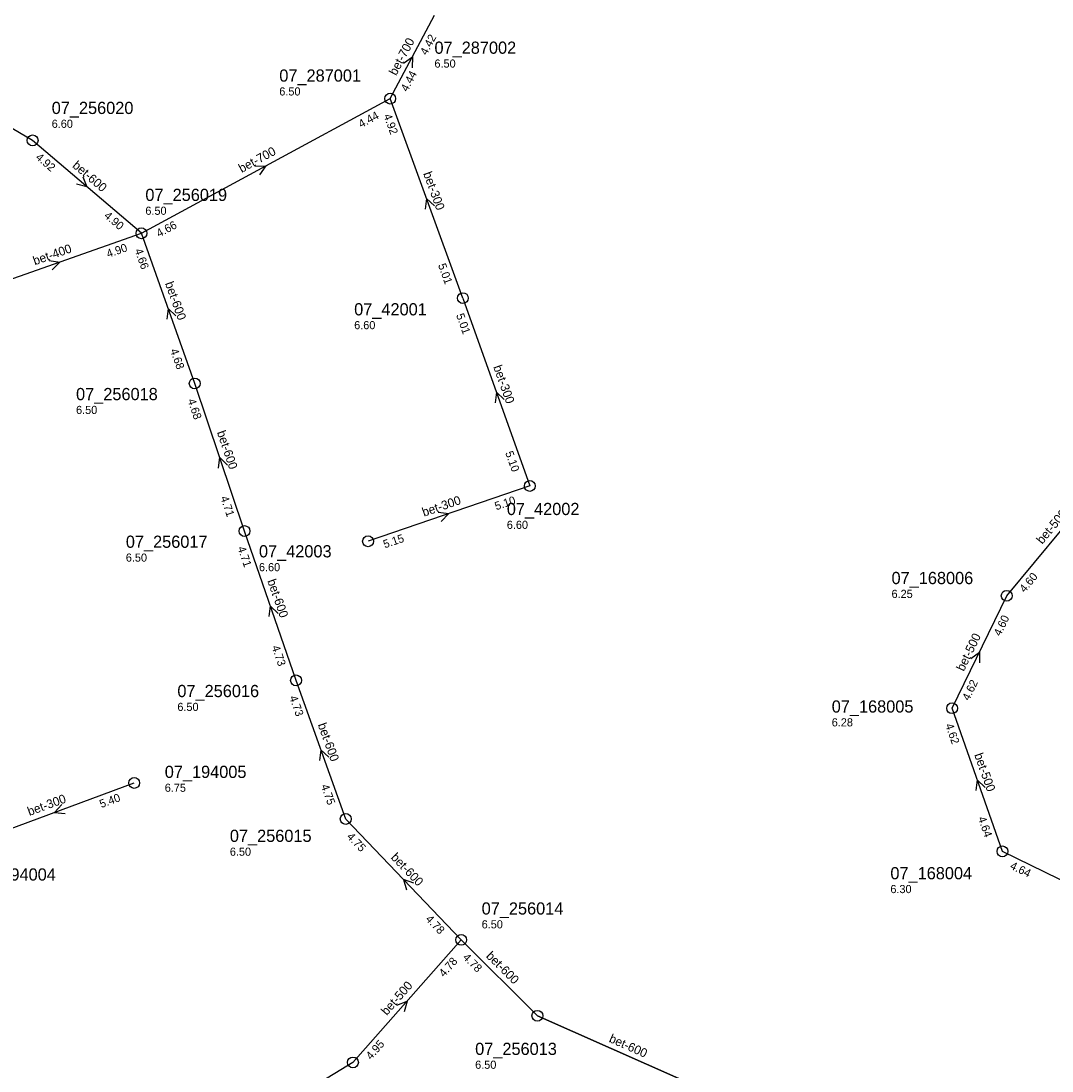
# Model space of a CAD drawing. Header units: metres. Extents: x 163992 to 165429, y 447924 to 449146.
# Tile 24 of 34: x 164928 to 165080, y 448266 to 448420. Entities that reach past the tile are written whole.
import ezdxf

# ---------------------------------------------------------------- set-up
doc = ezdxf.new("R2010")
doc.units = ezdxf.units.M

msp = doc.modelspace()

# ---------------------------------------------------------------- linework, layer by layer
at = {"layer": 'CON_BxH0x0mm', "linetype": 'Continuous'}
for points in [[(165004.539, 448273.811), (164993.31, 448284.998)], [(165031.501, 448261.841), (165004.539, 448273.811)]]:
    msp.add_lwpolyline(points, dxfattribs=at)
at = {"layer": 'CON_BxH300x300mm', "linetype": 'Continuous'}
for points in [[(164993.561, 448379.611), (164982.844, 448409.031)], [(164993.561, 448379.611), (165003.434, 448351.923)], [(165003.434, 448351.923), (164979.579, 448343.77)], [(164921.569, 448299.441), (164945.092, 448308.129)]]:
    msp.add_lwpolyline(points, dxfattribs=at)
at = {"layer": 'CON_BxH400x400mm', "linetype": 'Continuous'}
msp.add_lwpolyline([(164922.132, 448380.715), (164946.156, 448389.174)], dxfattribs=at)
at = {"layer": 'CON_BxH500x500mm', "linetype": 'Continuous'}
for points in [[(165073.752, 448335.732), (165090.105, 448355.375)], [(165065.7, 448319.154), (165073.752, 448335.732)], [(165073.129, 448298.038), (165065.7, 448319.154)], [(165096.109, 448286.841), (165073.129, 448298.038)], [(164977.349, 448266.933), (164993.31, 448284.998)], [(164977.349, 448266.933), (164955.106, 448253.367)]]:
    msp.add_lwpolyline(points, dxfattribs=at)
at = {"layer": 'CON_BxH600x600mm', "linetype": 'Continuous'}
for points in [[(164930.111, 448402.874), (164910.06, 448414.654)], [(164946.156, 448389.174), (164930.111, 448402.874)], [(164954.021, 448367.034), (164946.156, 448389.174)], [(164961.356, 448345.265), (164954.021, 448367.034)], [(164968.962, 448323.255), (164961.356, 448345.265)], [(164976.276, 448302.815), (164968.962, 448323.255)], [(164993.31, 448284.998), (164976.276, 448302.815)], [(164993.31, 448284.998), (165004.539, 448273.812), (165031.501, 448261.841)]]:
    msp.add_lwpolyline(points, dxfattribs=at)
at = {"layer": 'CON_BxH700x700mm', "linetype": 'Continuous'}
for points in [[(164982.844, 448409.031), (164989.368, 448421.34)], [(164946.156, 448389.174), (164982.844, 448409.031)]]:
    msp.add_lwpolyline(points, dxfattribs=at)
at = {"layer": 'NOD_inspectieput'}
for centre in [(164982.84, 448409.03), (164930.11, 448402.87), (164946.16, 448389.17), (164993.56, 448379.61), (164954.02, 448367.03), (165003.43, 448351.92), (164961.36, 448345.27), (164979.58, 448343.77), (165073.75, 448335.73), (164968.96, 448323.26), (165065.7, 448319.15), (164945.09, 448308.13), (164976.28, 448302.82), (165073.13, 448298.04), (164993.31, 448285), (165004.54, 448273.81), (164977.35, 448266.93)]:
    msp.add_circle(centre, 0.8, dxfattribs=at)
at = {"layer": 'PIJL'}
for points in [[(164984.8, 448414.25), (164986.11, 448415.19), (164986.07, 448413.58)], [(164962.89, 448399.05), (164964.5, 448399.1), (164963.58, 448397.78)], [(164937.51, 448397.51), (164938.13, 448396.02), (164936.57, 448396.41)], [(164989.37, 448393.21), (164988.2, 448394.32), (164988.02, 448392.72)], [(164932.55, 448385.15), (164934.14, 448384.94), (164933.02, 448383.79)], [(164951.25, 448376.99), (164950.09, 448378.1), (164949.89, 448376.51)], [(164999.66, 448364.65), (164998.5, 448365.77), (164998.3, 448364.17)], [(164958.83, 448355.01), (164957.69, 448356.15), (164957.47, 448354.55)], [(164989.91, 448348.06), (164991.51, 448347.85), (164990.38, 448346.7)], [(164966.31, 448333.13), (164965.16, 448334.26), (164964.95, 448332.66)], [(165068.45, 448326.46), (165069.73, 448327.44), (165069.74, 448325.83)], [(164973.78, 448311.92), (164972.62, 448313.04), (164972.43, 448311.44)], [(165070.57, 448307.48), (165069.41, 448308.6), (165069.21, 448307)], [(164934.43, 448304.96), (164933.33, 448303.79), (164934.93, 448303.61)], [(164986.31, 448293.36), (164984.79, 448293.91), (164985.27, 448292.37)], [(164983.84, 448275.36), (164985.33, 448275.97), (164984.92, 448274.41)]]:
    msp.add_lwpolyline(points, dxfattribs=at)

# ---------------------------------------------------------------- texts
at = {"layer": 'DMM_BxH300x300mm'}
for rotation, p in [(-69.98, (164987.69, 448397.99)), (-70.37, (164998.02, 448369.48)), (18.87, (164987.81, 448347.39)), (20.27, (164929.64, 448303.26))]:
    msp.add_text('bet-300', height=1.3, rotation=rotation, dxfattribs=at).set_placement(p)
at = {"layer": 'DMM_BxH400x400mm'}
msp.add_text('bet-400', height=1.3, rotation=19.4, dxfattribs=at).set_placement((164930.44, 448384.45))
at = {"layer": 'DMM_BxH500x500mm'}
for rotation, p in [(50.22, (165078.99, 448343.25)), (64.09, (165067.42, 448324.5)), (-70.62, (165068.95, 448312.29)), (48.54, (164982.34, 448273.77))]:
    msp.add_text('bet-500', height=1.3, rotation=rotation, dxfattribs=at).set_placement(p)
at = {"layer": 'DMM_BxH600x600mm'}
for rotation, p in [(-40.49, (164935.88, 448399)), (-70.44, (164949.61, 448381.79)), (-71.38, (164957.27, 448359.84)), (-70.94, (164964.71, 448337.94)), (-70.31, (164972.14, 448316.73)), (-46.29, (164982.85, 448297.07)), (-44.89, (164996.89, 448282.52)), (-23.94, (165015, 448269.99))]:
    msp.add_text('bet-600', height=1.3, rotation=rotation, dxfattribs=at).set_placement(p)
at = {"layer": 'DMM_BxH700x700mm'}
for rotation, p in [(62.08, (164983.72, 448412.33)), (28.42, (164960.93, 448398.06))]:
    msp.add_text('bet-700', height=1.3, rotation=rotation, dxfattribs=at).set_placement(p)
at = {"layer": 'INV_BxH300x300mm'}
for s, rotation, p in [('4.92', -69.98, (164981.84, 448406.54)), ('5.01', -69.98, (164989.87, 448384.48)), ('5.01', -70.37, (164992.54, 448377.12)), ('5.10', -70.37, (164999.78, 448356.82)), ('5.10', 18.87, (164998.49, 448348.33)), ('5.15', 18.87, (164982.05, 448342.71)), ('5.40', 20.27, (164940.24, 448304.42))]:
    msp.add_text(s, height=1.2, rotation=rotation, dxfattribs=at).set_placement(p)
at = {"layer": 'INV_BxH400x400mm'}
msp.add_text('4.90', height=1.2, rotation=19.4, dxfattribs=at).set_placement((164941.25, 448385.54))
at = {"layer": 'INV_BxH500x500mm'}
for s, rotation, p in [('4.60', 50.22, (165076.41, 448336.12)), ('4.60', 64.09, (165072.82, 448329.69)), ('4.62', 64.09, (165068.19, 448320.17)), ('4.62', -70.62, (165064.67, 448316.67)), ('4.64', -70.62, (165069.49, 448302.95)), ('4.64', -25.98, (165074.14, 448295.54)), ('4.78', 48.54, (164990.79, 448279.43)), ('4.95', 48.54, (164980.02, 448267.24))]:
    msp.add_text(s, height=1.2, rotation=rotation, dxfattribs=at).set_placement(p)
at = {"layer": 'INV_BxH600x600mm'}
for s, rotation, p in [('4.92', -40.49, (164930.46, 448400.21)), ('4.90', -40.49, (164940.55, 448391.6)), ('4.66', -70.44, (164945.13, 448386.69)), ('4.68', -70.44, (164950.37, 448371.93)), ('4.68', -71.38, (164952.95, 448364.56)), ('4.71', -71.38, (164957.79, 448350.22)), ('4.71', -70.94, (164960.31, 448342.79)), ('4.73', -70.94, (164965.35, 448328.19)), ('4.73', -70.31, (164967.94, 448320.77)), ('4.75', -70.31, (164972.61, 448307.71)), ('4.75', -46.29, (164976.36, 448300.13)), ('4.78', -46.29, (164987.97, 448287.98)), ('4.78', -44.89, (164993.46, 448282.31))]:
    msp.add_text(s, height=1.2, rotation=rotation, dxfattribs=at).set_placement(p)
at = {"layer": 'INV_BxH700x700mm'}
for s, rotation, p in [('4.42', 62.08, (164988.22, 448415.34)), ('4.44', 62.08, (164985.37, 448409.96)), ('4.44', 28.42, (164978.56, 448404.67)), ('4.66', 28.42, (164948.77, 448388.54))]:
    msp.add_text(s, height=1.2, rotation=rotation, dxfattribs=at).set_placement(p)
at = {"layer": 'NLV_inspectieput'}
for s, p in [('6.50', (164989.37, 448413.6)), ('6.50', (164966.49, 448409.49)), ('6.60', (164932.93, 448404.72)), ('6.50', (164946.74, 448391.9)), ('6.60', (164977.53, 448375.03)), ('6.50', (164936.52, 448362.53)), ('6.60', (165000.04, 448345.59)), ('6.50', (164943.86, 448340.76)), ('6.60', (164963.49, 448339.35)), ('6.25', (165056.77, 448335.41)), ('6.50', (164951.46, 448318.75)), ('6.28', (165047.95, 448316.47)), ('6.75', (164949.6, 448306.83)), ('6.50', (164959.2, 448297.4)), ('6.30', (165056.6, 448291.89)), ('6.50', (164996.33, 448286.69)), ('6.50', (164995.37, 448265.99))]:
    msp.add_text(s, height=1.2, dxfattribs=at).set_placement(p)
at = {"layer": 'NNR_inspectieput'}
for s, p in [('07_287002', (164989.37, 448415.64)), ('07_287001', (164966.49, 448411.53)), ('07_256020', (164932.93, 448406.76)), ('07_256019', (164946.74, 448393.94)), ('07_42001', (164977.53, 448377.07)), ('07_256018', (164936.52, 448364.57)), ('07_42002', (165000.04, 448347.63)), ('07_256017', (164943.86, 448342.8)), ('07_42003', (164963.49, 448341.39)), ('07_168006', (165056.77, 448337.45)), ('07_256016', (164951.46, 448320.79)), ('07_168005', (165047.95, 448318.51)), ('07_194005', (164949.6, 448308.87)), ('07_256015', (164959.2, 448299.44)), ('07_194004', (164921.49, 448293.74)), ('07_168004', (165056.6, 448293.93)), ('07_256014', (164996.33, 448288.73)), ('07_256013', (164995.37, 448268.03))]:
    msp.add_text(s, height=1.8, dxfattribs=at).set_placement(p)

doc.saveas('drawing.dxf')
